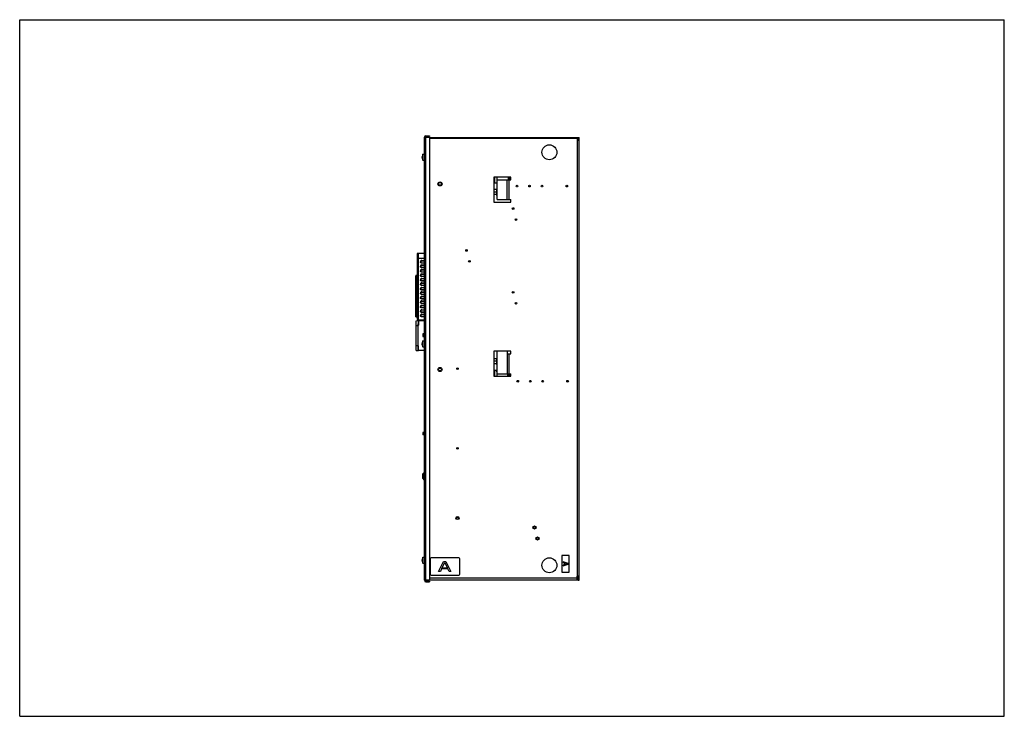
# Model space of a CAD drawing. Header units: millimetres. Extents: x 0 to 1980, y 0 to 1400.
import ezdxf

# ---------------------------------------------------------------- set-up
doc = ezdxf.new("R2010")
doc.units = ezdxf.units.MM
doc.header["$LTSCALE"] = 108.9
doc.layers.get('0').update_dxf_attribs({"linetype": 'CONTINUOUS'})
for name, color, linetype in [('002_AXIS', 7, 'CONTINUOUS'), ('00_COMPONENTS', 7, 'CONTINUOUS'), ('3_ALL_AXES', 7, 'CONTINUOUS'), ('AXE', 7, 'CONTINUOUS')]:
    doc.layers.add(name, color=color, linetype=linetype)

msp = doc.modelspace()

# ---------------------------------------------------------------- linework, layer by layer
at = {"color": 7, "linetype": 'Continuous'}
for p, q in [((0, 0), (0, 1400)), ((0, 1400), (1980, 1400)), ((1980, 0), (1980, 1400)), ((813.9, 273.3), (813.9, 1163.8)), ((813.9, 1163.8), (823.9, 1163.8)), ((816.9, 1166.8), (823.9, 1166.8)), ((823.9, 1166.8), (823.9, 1165.3)), ((823.9, 1163.8), (823.9, 273.3)), ((823.9, 1163.5), (1125.2, 1163.5)), ((1121.2, 1163.5), (1121.2, 1157.5)), ((1123.2, 1160.5), (1121.2, 1160.5)), ((1125.2, 1157.5), (1121.2, 1157.5)), ((1125.2, 273.5), (1125.2, 1163.5)), ((810.9, 1117.6), (810.9, 1129.5)), ((810.9, 1129.5), (811.5, 1129.5)), ((811.5, 1129.5), (811.5, 1129.5)), ((811.5, 1129.5), (813.9, 1129.5)), ((809.6, 1125.2), (809.5, 1125.2)), ((809.6, 1121.8), (809.5, 1121.8)), ((809.6, 1121.8), (809.5, 1121.8)), ((810.9, 1117.6), (811.5, 1117.6)), ((811.5, 1117.6), (811.5, 1117.5)), ((811.5, 1117.5), (813.9, 1117.5)), ((953.6, 1083.5), (953.6, 1033.5)), ((987.6, 1083.5), (953.6, 1083.5)), ((959.8, 1071.5), (953.6, 1071.5)), ((955.2, 1071.5), (955.2, 1083.5)), ((959.8, 1071.5), (960.2, 1070.9)), ((960.2, 1038.5), (960.2, 1083.5)), ((960.2, 1078.5), (987.6, 1078.5)), ((980.2, 1038.5), (980.2, 1078.5)), ((985.2, 1079.6), (985.2, 1083.5)), ((987.6, 1078.5), (987.6, 1083.5)), ((959.2, 1058.5), (954.4, 1058.5)), ((959.2, 1053.5), (954.4, 1053.5)), ((959.2, 1047), (959.2, 1060)), ((960.2, 1060), (959.2, 1060)), ((953.6, 1033.5), (987.6, 1033.5)), ((959.2, 1048.5), (954.4, 1048.5)), ((960.2, 1047), (959.2, 1047)), ((960.2, 1038.5), (987.6, 1038.5)), ((987.6, 1033.5), (987.6, 1038.5)), ((810.9, 742.6), (810.9, 754.5)), ((810.9, 754.5), (811.5, 754.5)), ((811.5, 754.5), (811.5, 754.5)), ((811.5, 754.5), (813.9, 754.5)), ((809.6, 750.2), (809.5, 750.2)), ((809.6, 746.8), (809.5, 746.8)), ((809.6, 746.8), (809.5, 746.8)), ((810.9, 742.6), (811.5, 742.6)), ((811.5, 742.6), (811.5, 742.5)), ((811.5, 742.5), (813.9, 742.5)), ((953.6, 733.5), (953.6, 683.5)), ((987.6, 733.5), (953.6, 733.5)), ((960.2, 683.5), (960.2, 733.5)), ((980.2, 733.5), (980.2, 688.5)), ((987.6, 728.5), (987.6, 733.5)), ((959.2, 718.5), (954.4, 718.5)), ((959.2, 713.5), (954.4, 713.5)), ((959.2, 707), (959.2, 720)), ((960.2, 720), (959.2, 720)), ((980.2, 728.5), (987.6, 728.5)), ((953.6, 695.5), (959.8, 695.5)), ((959.2, 708.5), (954.4, 708.5)), ((955.2, 683.5), (955.2, 695.5)), ((958.2, 693.5), (960.2, 693.5)), ((960.2, 707), (959.2, 707)), ((959.8, 695.5), (960.2, 696.2)), ((953.6, 683.5), (987.6, 683.5)), ((960.2, 688.5), (987.6, 688.5)), ((987.6, 683.5), (987.6, 688.5)), ((1001.8, 671.9), (1001.8, 675.2)), ((810.7, 570.5), (810.7, 565.5)), ((813.9, 570.5), (810.7, 570.5)), ((813.9, 565.5), (810.7, 565.5)), ((813.9, 490.8), (809.7, 486.6)), ((809.7, 486.6), (809.7, 478.4)), ((809.7, 478.4), (813.9, 474.2)), ((810.7, 486.6), (813.9, 489.8)), ((810.7, 478.4), (810.7, 486.6)), ((813.9, 475.2), (810.7, 478.4)), ((810.9, 319.5), (811.5, 319.5)), ((810.9, 307.6), (810.9, 319.5)), ((811.5, 319.5), (813.9, 319.5)), ((811.5, 319.5), (811.5, 319.5)), ((883.2, 318.5), (827.2, 318.5)), ((1105.2, 323.5), (1090.2, 323.5)), ((1090.2, 323.5), (1090.2, 289.5)), ((1105.2, 289.5), (1105.2, 323.5)), ((809.6, 315.2), (809.5, 315.2)), ((809.6, 311.8), (809.5, 311.8)), ((809.6, 311.8), (809.5, 311.8)), ((810.9, 307.6), (811.5, 307.6)), ((811.5, 307.6), (811.5, 307.5)), ((811.5, 307.5), (813.9, 307.5)), ((825.2, 316.5), (825.2, 285.5)), ((842.2, 291), (852.2, 311)), ((849.1, 297.8), (854.7, 309.3)), ((860.3, 297.8), (849.1, 297.8)), ((852.2, 311), (857.2, 311)), ((854.7, 309.3), (860.3, 297.8)), ((857.2, 311), (867.2, 291)), ((885.2, 285.5), (885.2, 316.5)), ((1102.7, 307.4), (1092.7, 310.7)), ((1092.7, 310.7), (1092.7, 309.5)), ((1092.7, 309.5), (1095.2, 308.6)), ((1092.7, 302.4), (1102.7, 305.7)), ((1095.2, 304.5), (1092.7, 303.6)), ((1092.7, 303.6), (1092.7, 302.4)), ((1095.2, 308.6), (1095.2, 304.5)), ((1096.1, 308.4), (1101.8, 306.6)), ((1096.1, 304.7), (1096.1, 308.4)), ((1101.8, 306.6), (1096.1, 304.7)), ((1102.7, 305.7), (1102.7, 307.4)), ((827.2, 283.5), (883.2, 283.5)), ((845.9, 291), (842.2, 291)), ((848.4, 296.1), (845.9, 291)), ((860.9, 296.1), (848.4, 296.1)), ((863.4, 291), (860.9, 296.1)), ((867.2, 291), (863.4, 291)), ((1090.2, 289.5), (1105.2, 289.5)), ((1125.2, 281.5), (1121.2, 281.5)), ((1121.2, 273.5), (1121.2, 281.5)), ((823.9, 273.3), (813.9, 273.3)), ((816.9, 270.3), (823.9, 270.3)), ((1121.2, 273.5), (823.9, 273.5)), ((823.9, 271.8), (823.9, 270.3)), ((1123.2, 273.5), (1125.2, 273.5)), ((0, 0), (1980, 0))]:
    msp.add_line(p, q, dxfattribs=at)
at = {"color": 9, "linetype": 'Continuous'}
for p, q in [((816.9, 1166.8), (816.9, 1165.3)), ((816.9, 273.3), (816.9, 1163.8)), ((1121.2, 1161.5), (823.9, 1161.5)), ((1121.2, 1157.5), (1121.2, 281.5)), ((809.5, 1125.2), (809.6, 1125.2)), ((809.5, 1121.7), (809.6, 1121.7)), ((985.2, 1079.6), (983.2, 1079.6)), ((984.2, 1038.5), (984.2, 1078.5)), ((809.5, 750.2), (809.6, 750.2)), ((809.5, 746.7), (809.6, 746.7)), ((984.2, 688.5), (984.2, 728.5)), ((983.7, 686.5), (981.7, 686.5)), ((810.6, 486.3), (809.7, 486.6)), ((810.6, 478.8), (809.7, 478.4)), ((812.2, 486), (810.7, 486.6)), ((812.2, 479), (810.7, 478.4)), ((809.5, 315.2), (809.6, 315.2)), ((809.5, 311.7), (809.6, 311.7)), ((1121.2, 277.5), (823.9, 277.5)), ((1123.2, 281.5), (1123.2, 275.5)), ((816.9, 271.8), (816.9, 270.3)), ((1121.2, 275.5), (1125.2, 275.5))]:
    msp.add_line(p, q, dxfattribs=at)
at = {"color": 3, "linetype": 'Continuous'}
for p, q in [((816.9, 1165.3), (823.9, 1165.3)), ((1123.2, 1163.5), (1123.2, 1157.5)), ((983.2, 1079.6), (983.2, 1083.5)), ((958.2, 695.5), (958.2, 693.5)), ((981.7, 683.5), (981.7, 686.5)), ((983.7, 686.5), (987.7, 686.5)), ((983.7, 683.5), (983.7, 686.5)), ((812.2, 486), (813.9, 487.7)), ((812.2, 479), (812.2, 486)), ((813.9, 477.3), (812.2, 479)), ((816.9, 271.8), (823.9, 271.8))]:
    msp.add_line(p, q, dxfattribs=at)
at = {"color": 7, "linetype": 'Continuous'}
for centre, radius in [((1065.2, 1133.5), 15), ((845.2, 1070), 2.98), ((1000.2, 1065.5), 1.65), ((1025.2, 1065.5), 1.65), ((1050.2, 1065.5), 1.65), ((1100.2, 1065.5), 1.65), ((992.2, 1020.4), 1.65), ((998.2, 998.4), 1.65), ((898.5, 936.3), 1.65), ((904.5, 914.3), 1.65), ((992.2, 852.2), 1.65), ((998.2, 830.2), 1.65), ((845.2, 697), 2.98), ((880.4, 698.5), 1.65), ((1001.7, 673.5), 1.65), ((1026.7, 673.5), 1.65), ((1051.7, 673.5), 1.65), ((1101.7, 673.5), 1.65), ((880.4, 538.5), 1.65), ((1065.2, 303.5), 15)]:
    msp.add_circle(centre, radius, dxfattribs=at)
for centre, radius, start, end in [((816.9, 1163.8), 3, 90, 180), ((821.3, 1123.5), 12, 150.2815, 171.2005), ((821.3, 1123.5), 12, 188.759, 209.7185), ((986.3, 1079.6), 1.1, 180, 270), ((821.3, 748.5), 12, 150.2815, 171.2005), ((821.3, 748.5), 12, 188.759, 209.7185), ((985.7, 686.5), 2, 101.4628, 180), ((821.3, 313.5), 12, 150.2815, 171.2005), ((827.2, 316.5), 2, 90, 180), ((883.2, 316.5), 2, 0, 90), ((821.3, 313.5), 12, 188.759, 209.7185), ((827.2, 285.5), 2, 180, 270), ((883.2, 285.5), 2, 270, 360), ((816.9, 273.3), 3, 180, 270), ((1123.2, 275.5), 2, 180, 360)]:
    msp.add_arc(centre, radius, start, end, dxfattribs=at)
at = {"color": 3, "linetype": 'Continuous'}
for centre, radius, start, end in [((816.9, 1163.8), 1.5, 90, 174.0355), ((986.3, 1079.6), 3.1, 180, 201.0423), ((985.7, 686.5), 4, 149.8946, 180), ((816.9, 273.3), 1.5, 180, 270)]:
    msp.add_arc(centre, radius, start, end, dxfattribs=at)
at = {"color": 7, "linetype": 'Continuous'}
for points, knots in [([(809.5, 1125.4), (809.5, 1125.3), (809.5, 1125.3), (809.5, 1125.3), (809.5, 1125.3)], [0, 0, 0, 0, 0.264439, 1, 1, 1, 1]), ([(809.5, 1125.3), (809.5, 1125.3), (809.5, 1125.2), (809.5, 1125.2), (809.5, 1125.2), (809.5, 1125.2)], [0, 0, 0, 0, 0.410284, 0.710894, 1, 1, 1, 1]), ([(809.6, 1125.2), (809.6, 1125.1), (809.6, 1125.1), (809.6, 1124.9), (809.6, 1124.7), (809.6, 1124.4), (809.6, 1124.3), (809.5, 1124.2)], [0, 0, 0, 0, 0.082989, 0.192173, 0.46419, 0.754797, 1, 1, 1, 1]), ([(809.5, 1125.2), (809.5, 1125.2), (809.5, 1125.2), (809.5, 1125.2), (809.5, 1125.2)], [0, 0, 0, 0, 0.362844, 1, 1, 1, 1]), ([(809.5, 1125.2), (809.5, 1125.2), (809.6, 1125.2), (809.6, 1125.2), (809.6, 1125.2)], [0, 0, 0, 0, 0.338773, 1, 1, 1, 1]), ([(809.5, 1122.9), (809.5, 1123), (809.5, 1123.2), (809.5, 1123.6), (809.5, 1123.9), (809.5, 1124.1), (809.5, 1124.2)], [0, 0, 0, 0, 0.236594, 0.5087, 0.776125, 1, 1, 1, 1]), ([(809.5, 1122.9), (809.5, 1122.8), (809.6, 1122.7), (809.6, 1122.4), (809.6, 1122.1), (809.6, 1121.9), (809.6, 1121.8)], [0, 0, 0, 0, 0.236465, 0.508166, 0.775979, 1, 1, 1, 1]), ([(809.5, 1121.8), (809.5, 1121.8), (809.5, 1121.8), (809.5, 1121.8), (809.5, 1121.8)], [0, 0, 0, 0, 0.279638, 1, 1, 1, 1]), ([(809.5, 1121.8), (809.5, 1121.8), (809.5, 1121.8), (809.5, 1121.8), (809.5, 1121.8)], [0, 0, 0, 0, 0.697043, 1, 1, 1, 1]), ([(809.5, 1121.8), (809.5, 1121.8), (809.5, 1121.8), (809.5, 1121.8), (809.5, 1121.8)], [0, 0, 0, 0, 0.296795, 1, 1, 1, 1]), ([(809.5, 1121.8), (809.5, 1121.7), (809.5, 1121.7), (809.5, 1121.7), (809.5, 1121.7)], [0, 0, 0, 0, 0.204666, 1, 1, 1, 1]), ([(809.5, 1121.7), (809.5, 1121.7), (809.5, 1121.8), (809.5, 1121.8), (809.5, 1121.8), (809.5, 1121.8)], [0, 0, 0, 0, 0.697141, 0.894896, 1, 1, 1, 1]), ([(809.6, 1121.6), (809.6, 1121.6), (809.5, 1121.6), (809.5, 1121.7), (809.5, 1121.7), (809.5, 1121.7)], [0, 0, 0, 0, 0.129792, 0.331369, 1, 1, 1, 1]), ([(809.6, 1125.2), (809.6, 1125.2), (809.6, 1125.2), (809.6, 1125.2), (809.6, 1125.2), (809.6, 1125.2)], [0, 0, 0, 0, 0.340507, 0.625513, 1, 1, 1, 1]), ([(809.6, 1121.8), (809.6, 1121.8), (809.6, 1121.9), (809.6, 1122), (809.6, 1122)], [0, 0, 0, 0, 0.205054, 1, 1, 1, 1]), ([(809.6, 1121.8), (809.6, 1121.8), (809.6, 1121.8), (809.6, 1121.8), (809.6, 1121.8)], [0, 0, 0, 0, 0.262655, 1, 1, 1, 1]), ([(809.6, 1121.8), (809.6, 1121.8), (809.6, 1121.7), (809.6, 1121.7), (809.6, 1121.6), (809.6, 1121.6), (809.6, 1121.6)], [0, 0, 0, 0, 0.395481, 0.690471, 0.884821, 1, 1, 1, 1]), ([(809.5, 750.4), (809.5, 750.3), (809.5, 750.3), (809.5, 750.3), (809.5, 750.3)], [0, 0, 0, 0, 0.264439, 1, 1, 1, 1]), ([(809.5, 750.3), (809.5, 750.3), (809.5, 750.2), (809.5, 750.2), (809.5, 750.2), (809.5, 750.2)], [0, 0, 0, 0, 0.410284, 0.710894, 1, 1, 1, 1]), ([(809.6, 750.2), (809.6, 750.1), (809.6, 750.1), (809.6, 749.9), (809.6, 749.7), (809.6, 749.4), (809.6, 749.3), (809.5, 749.2)], [0, 0, 0, 0, 0.082989, 0.192173, 0.46419, 0.754797, 1, 1, 1, 1]), ([(809.5, 750.2), (809.5, 750.2), (809.5, 750.2), (809.5, 750.2), (809.5, 750.2)], [0, 0, 0, 0, 0.362844, 1, 1, 1, 1]), ([(809.5, 750.2), (809.5, 750.2), (809.6, 750.2), (809.6, 750.2), (809.6, 750.2)], [0, 0, 0, 0, 0.338773, 1, 1, 1, 1]), ([(809.5, 747.9), (809.5, 748), (809.5, 748.2), (809.5, 748.6), (809.5, 748.9), (809.5, 749.1), (809.5, 749.2)], [0, 0, 0, 0, 0.236594, 0.5087, 0.776125, 1, 1, 1, 1]), ([(809.5, 747.9), (809.5, 747.8), (809.6, 747.7), (809.6, 747.4), (809.6, 747.1), (809.6, 746.9), (809.6, 746.8)], [0, 0, 0, 0, 0.236465, 0.508166, 0.775979, 1, 1, 1, 1]), ([(809.5, 746.8), (809.5, 746.8), (809.5, 746.8), (809.5, 746.8), (809.5, 746.8)], [0, 0, 0, 0, 0.279638, 1, 1, 1, 1]), ([(809.5, 746.8), (809.5, 746.8), (809.5, 746.8), (809.5, 746.8), (809.5, 746.8)], [0, 0, 0, 0, 0.697043, 1, 1, 1, 1]), ([(809.5, 746.8), (809.5, 746.8), (809.5, 746.8), (809.5, 746.8), (809.5, 746.8)], [0, 0, 0, 0, 0.296795, 1, 1, 1, 1]), ([(809.5, 746.8), (809.5, 746.7), (809.5, 746.7), (809.5, 746.7), (809.5, 746.7)], [0, 0, 0, 0, 0.204666, 1, 1, 1, 1]), ([(809.5, 746.7), (809.5, 746.7), (809.5, 746.8), (809.5, 746.8), (809.5, 746.8), (809.5, 746.8)], [0, 0, 0, 0, 0.697141, 0.894896, 1, 1, 1, 1]), ([(809.6, 746.6), (809.6, 746.6), (809.5, 746.6), (809.5, 746.7), (809.5, 746.7), (809.5, 746.7)], [0, 0, 0, 0, 0.129792, 0.331369, 1, 1, 1, 1]), ([(809.6, 750.2), (809.6, 750.2), (809.6, 750.2), (809.6, 750.2), (809.6, 750.2), (809.6, 750.2)], [0, 0, 0, 0, 0.340507, 0.625513, 1, 1, 1, 1]), ([(809.6, 746.8), (809.6, 746.8), (809.6, 746.9), (809.6, 747), (809.6, 747)], [0, 0, 0, 0, 0.205054, 1, 1, 1, 1]), ([(809.6, 746.8), (809.6, 746.8), (809.6, 746.8), (809.6, 746.8), (809.6, 746.8)], [0, 0, 0, 0, 0.262655, 1, 1, 1, 1]), ([(809.6, 746.8), (809.6, 746.8), (809.6, 746.7), (809.6, 746.7), (809.6, 746.6), (809.6, 746.6), (809.6, 746.6)], [0, 0, 0, 0, 0.395481, 0.690471, 0.884821, 1, 1, 1, 1]), ([(809.5, 315.4), (809.5, 315.3), (809.5, 315.3), (809.5, 315.3), (809.5, 315.3)], [0, 0, 0, 0, 0.264439, 1, 1, 1, 1]), ([(809.5, 315.3), (809.5, 315.3), (809.5, 315.2), (809.5, 315.2), (809.5, 315.2), (809.5, 315.2)], [0, 0, 0, 0, 0.410284, 0.710894, 1, 1, 1, 1]), ([(809.6, 315.2), (809.6, 315.1), (809.6, 315.1), (809.6, 314.9), (809.6, 314.7), (809.6, 314.4), (809.6, 314.3), (809.5, 314.2)], [0, 0, 0, 0, 0.082989, 0.192173, 0.46419, 0.754797, 1, 1, 1, 1]), ([(809.5, 315.2), (809.5, 315.2), (809.5, 315.2), (809.5, 315.2), (809.5, 315.2)], [0, 0, 0, 0, 0.362844, 1, 1, 1, 1]), ([(809.5, 315.2), (809.5, 315.2), (809.6, 315.2), (809.6, 315.2), (809.6, 315.2)], [0, 0, 0, 0, 0.338773, 1, 1, 1, 1]), ([(809.5, 312.9), (809.5, 313), (809.5, 313.2), (809.5, 313.6), (809.5, 313.9), (809.5, 314.1), (809.5, 314.2)], [0, 0, 0, 0, 0.236594, 0.5087, 0.776125, 1, 1, 1, 1]), ([(809.5, 312.9), (809.5, 312.8), (809.6, 312.7), (809.6, 312.4), (809.6, 312.1), (809.6, 311.9), (809.6, 311.8)], [0, 0, 0, 0, 0.236465, 0.508166, 0.775979, 1, 1, 1, 1]), ([(809.5, 311.8), (809.5, 311.8), (809.5, 311.8), (809.5, 311.8), (809.5, 311.8)], [0, 0, 0, 0, 0.279638, 1, 1, 1, 1]), ([(809.5, 311.8), (809.5, 311.8), (809.5, 311.8), (809.5, 311.8), (809.5, 311.8)], [0, 0, 0, 0, 0.697043, 1, 1, 1, 1]), ([(809.5, 311.8), (809.5, 311.8), (809.5, 311.8), (809.5, 311.8), (809.5, 311.8)], [0, 0, 0, 0, 0.296795, 1, 1, 1, 1]), ([(809.5, 311.8), (809.5, 311.7), (809.5, 311.7), (809.5, 311.7), (809.5, 311.7)], [0, 0, 0, 0, 0.204666, 1, 1, 1, 1]), ([(809.5, 311.7), (809.5, 311.7), (809.5, 311.8), (809.5, 311.8), (809.5, 311.8), (809.5, 311.8)], [0, 0, 0, 0, 0.697141, 0.894896, 1, 1, 1, 1]), ([(809.6, 311.6), (809.6, 311.6), (809.5, 311.6), (809.5, 311.7), (809.5, 311.7), (809.5, 311.7)], [0, 0, 0, 0, 0.129792, 0.331369, 1, 1, 1, 1]), ([(809.6, 315.2), (809.6, 315.2), (809.6, 315.2), (809.6, 315.2), (809.6, 315.2), (809.6, 315.2)], [0, 0, 0, 0, 0.340507, 0.625513, 1, 1, 1, 1]), ([(809.6, 311.8), (809.6, 311.8), (809.6, 311.9), (809.6, 312), (809.6, 312)], [0, 0, 0, 0, 0.205054, 1, 1, 1, 1]), ([(809.6, 311.8), (809.6, 311.8), (809.6, 311.8), (809.6, 311.8), (809.6, 311.8)], [0, 0, 0, 0, 0.262655, 1, 1, 1, 1]), ([(809.6, 311.8), (809.6, 311.8), (809.6, 311.7), (809.6, 311.7), (809.6, 311.6), (809.6, 311.6), (809.6, 311.6)], [0, 0, 0, 0, 0.395481, 0.690471, 0.884821, 1, 1, 1, 1])]:
    msp.add_open_spline(points, degree=3, knots=knots, dxfattribs=at)
at = {"layer": '002_AXIS', "color": 7, "linetype": 'Continuous'}
for centre in [(880.4, 398.5), (1035.2, 379.4), (1041.2, 357.4)]:
    msp.add_circle(centre, 3.2, dxfattribs=at)
at = {"layer": '002_AXIS', "color": 9, "linetype": 'Continuous'}
for centre in [(880.4, 398.5), (1035.2, 379.4), (1041.2, 357.4)]:
    msp.add_circle(centre, 1.98, dxfattribs=at)
at = {"layer": '00_COMPONENTS', "color": 7, "linetype": 'Continuous'}
for p, q in [((800, 930.5), (801.5, 930.6)), ((801.5, 796), (801.5, 930.6)), ((802, 930.6), (813.9, 930.6)), ((799.5, 930), (799.5, 797.7)), ((806.5, 913.5), (806.5, 912.9)), ((808.3, 911.3), (813.8, 911.3)), ((808.6, 915.6), (813.8, 915.6)), ((806.5, 904.5), (806.5, 903.9)), ((806.5, 895.5), (806.5, 894.9)), ((808.3, 902.3), (813.8, 902.3)), ((808.3, 893.3), (813.8, 893.3)), ((808.6, 906.6), (813.8, 906.6)), ((808.6, 897.6), (813.8, 897.6)), ((797.1, 885.8), (799.5, 885.8)), ((798.2, 886.1), (797.9, 885.8)), ((797.9, 874.1), (797.9, 854.1)), ((797.9, 874.1), (799.5, 874.1)), ((798.3, 885.8), (798.2, 886.1)), ((798.2, 854.1), (798.2, 874.1)), ((798.5, 854.1), (798.5, 874.1)), ((798.8, 886.1), (798.6, 885.8)), ((799, 885.8), (798.8, 886.1)), ((798.8, 854.1), (798.8, 874.1)), ((799.1, 874.1), (799.1, 854.1)), ((799.2, 874.1), (799.2, 854.1)), ((799.5, 886.1), (799.3, 885.8)), ((799.5, 886.1), (799.5, 886.1)), ((799.5, 854.1), (799.5, 874.1)), ((806.5, 886.5), (806.5, 885.9)), ((806.5, 877.5), (806.5, 876.9)), ((808.3, 884.3), (813.8, 884.3)), ((808.3, 875.3), (813.8, 875.3)), ((808.6, 888.6), (813.8, 888.6)), ((808.6, 879.6), (813.8, 879.6)), ((797.9, 854.1), (799.5, 854.1)), ((806.5, 868.5), (806.5, 867.9)), ((806.5, 859.5), (806.5, 858.9)), ((808.3, 866.3), (813.8, 866.3)), ((808.3, 857.3), (813.8, 857.3)), ((808.6, 870.6), (813.8, 870.6)), ((808.6, 861.6), (813.8, 861.6)), ((808.6, 852.6), (813.8, 852.6)), ((806.5, 850.5), (806.5, 849.9)), ((806.5, 841.5), (806.5, 840.9)), ((806.5, 832.5), (806.5, 831.9)), ((808.3, 848.3), (813.8, 848.3)), ((808.3, 839.3), (813.8, 839.3)), ((808.6, 843.6), (813.8, 843.6)), ((808.6, 834.6), (813.8, 834.6)), ((806.5, 823.5), (806.5, 822.9)), ((806.5, 814.5), (806.5, 813.9)), ((808.3, 830.3), (813.8, 830.3)), ((808.3, 821.3), (813.8, 821.3)), ((808.3, 812.3), (813.8, 812.3)), ((808.6, 825.6), (813.8, 825.6)), ((808.6, 816.6), (813.8, 816.6)), ((796.6, 807.2), (796.6, 807)), ((797, 802.6), (797.1, 802.6)), ((797, 735.6), (797, 794.6)), ((797.1, 802.6), (799.5, 802.6)), ((797.5, 795.1), (801.4, 795.3)), ((797.9, 802.6), (798.2, 802.2)), ((798.2, 802.2), (798.3, 802.6)), ((798.6, 802.6), (798.8, 802.2)), ((798.8, 802.2), (799, 802.6)), ((799.3, 802.6), (799.5, 802.2)), ((799.5, 802.2), (799.5, 802.3)), ((800, 797.2), (801.5, 797.1)), ((801.4, 795.3), (801.4, 788.5)), ((801.4, 795.3), (813.9, 795.2)), ((801.5, 796), (803.1, 796)), ((801.7, 796), (801.7, 795.3)), ((803, 796.1), (803, 796)), ((803, 796.1), (813.9, 796.1)), ((803, 796), (803.2, 795.9)), ((803, 795.4), (803, 795.3)), ((803.2, 795.9), (803.2, 795.8)), ((803.2, 795.9), (803.4, 795.9)), ((808.5, 795.9), (803.5, 795.9)), ((806.5, 805.5), (806.5, 804.9)), ((808.3, 803.3), (813.8, 803.3)), ((808.6, 807.6), (813.8, 807.6)), ((808.6, 795.9), (809.4, 795.9)), ((809, 795.4), (809, 795.2)), ((813.9, 795.9), (809.5, 795.9)), ((801.4, 744.9), (801.4, 785.4)), ((810.9, 768.8), (810.9, 763.2)), ((810.9, 768.8), (811, 768.8)), ((812.6, 768.8), (810.9, 768.8)), ((810.9, 763.2), (811, 763.2)), ((810.9, 763.2), (812.6, 763.2)), ((811, 768.8), (811, 763.2)), ((812.5, 768.8), (811, 768.8)), ((811, 763.2), (812.5, 763.2)), ((812, 768.5), (811.4, 768.5)), ((812, 763.5), (811.4, 763.5)), ((812.5, 763.2), (812.5, 768.8)), ((812.6, 768.8), (812.5, 768.8)), ((812.5, 768), (812.5, 764)), ((812.6, 763.2), (812.5, 763.2)), ((812.6, 763.2), (812.6, 768.8)), ((797.5, 735.1), (801.4, 734.9)), ((801.4, 735.4), (801.4, 741.8)), ((813.9, 735.2), (801.4, 734.9)), ((804.3, 734.9), (804.3, 735)), ((813.9, 734.9), (804.3, 734.9))]:
    msp.add_line(p, q, dxfattribs=at)
at = {"layer": '00_COMPONENTS', "color": 9, "linetype": 'Continuous'}
for p, q in [((802, 796), (802, 930.6)), ((897.2, 935.3), (897.2, 937.3)), ((800, 920.6), (799.5, 920.6)), ((800, 920.6), (800, 805.2)), ((800, 920.6), (801.5, 920.6)), ((801.5, 920.6), (813.9, 920.6)), ((806, 912.9), (806, 913.5)), ((806, 913.5), (806.5, 913.5)), ((806, 912.9), (806.5, 912.9)), ((808.7, 910.9), (808.3, 911.3)), ((808.6, 916.1), (808.6, 915.6)), ((808.6, 916.1), (813.9, 916.1)), ((808.7, 910.6), (808.7, 910.9)), ((813.9, 910.9), (808.7, 910.9)), ((806, 903.9), (806, 904.5)), ((806, 904.5), (806.5, 904.5)), ((806, 903.9), (806.5, 903.9)), ((806, 894.9), (806, 895.5)), ((806, 895.5), (806.5, 895.5)), ((806, 894.9), (806.5, 894.9)), ((808.7, 901.9), (808.3, 902.3)), ((808.7, 892.9), (808.3, 893.3)), ((808.6, 907.1), (808.6, 906.6)), ((808.6, 907.1), (813.9, 907.1)), ((808.6, 898.1), (808.6, 897.6)), ((808.6, 898.1), (813.9, 898.1)), ((813.9, 910.6), (808.7, 910.6)), ((808.7, 901.6), (808.7, 901.9)), ((813.9, 901.9), (808.7, 901.9)), ((813.9, 901.6), (808.7, 901.6)), ((808.7, 892.6), (808.7, 892.9)), ((813.9, 892.9), (808.7, 892.9)), ((813.9, 892.6), (808.7, 892.6)), ((796.6, 881.1), (799.5, 881.1)), ((796.8, 807.2), (796.8, 881.1)), ((806, 885.9), (806, 886.5)), ((806, 886.5), (806.5, 886.5)), ((806, 885.9), (806.5, 885.9)), ((806, 876.9), (806, 877.5)), ((806, 877.5), (806.5, 877.5)), ((806, 876.9), (806.5, 876.9)), ((808.7, 883.9), (808.3, 884.3)), ((808.7, 874.9), (808.3, 875.3)), ((808.6, 889.1), (808.6, 888.6)), ((808.6, 889.1), (813.9, 889.1)), ((808.6, 880.1), (808.6, 879.6)), ((808.6, 880.1), (813.9, 880.1)), ((808.7, 883.6), (808.7, 883.9)), ((813.9, 883.9), (808.7, 883.9)), ((813.9, 883.6), (808.7, 883.6)), ((808.7, 874.6), (808.7, 874.9)), ((813.9, 874.9), (808.7, 874.9)), ((813.9, 874.6), (808.7, 874.6)), ((806, 867.9), (806, 868.5)), ((806, 868.5), (806.5, 868.5)), ((806, 867.9), (806.5, 867.9)), ((806, 858.9), (806, 859.5)), ((806, 859.5), (806.5, 859.5)), ((806, 858.9), (806.5, 858.9)), ((808.7, 865.9), (808.3, 866.3)), ((808.7, 856.9), (808.3, 857.3)), ((808.6, 871.1), (808.6, 870.6)), ((808.6, 871.1), (813.9, 871.1)), ((808.6, 862.1), (808.6, 861.6)), ((808.6, 862.1), (813.9, 862.1)), ((808.6, 853.1), (808.6, 852.6)), ((808.6, 853.1), (813.9, 853.1)), ((808.7, 865.6), (808.7, 865.9)), ((813.9, 865.9), (808.7, 865.9)), ((813.9, 865.6), (808.7, 865.6)), ((808.7, 856.6), (808.7, 856.9)), ((813.9, 856.9), (808.7, 856.9)), ((813.9, 856.6), (808.7, 856.6)), ((806, 849.9), (806, 850.5)), ((806, 850.5), (806.5, 850.5)), ((806, 849.9), (806.5, 849.9)), ((806, 840.9), (806, 841.5)), ((806, 841.5), (806.5, 841.5)), ((806, 840.9), (806.5, 840.9)), ((806, 831.9), (806, 832.5)), ((806, 832.5), (806.5, 832.5)), ((806, 831.9), (806.5, 831.9)), ((808.7, 847.9), (808.3, 848.3)), ((808.7, 838.9), (808.3, 839.3)), ((808.6, 844.1), (808.6, 843.6)), ((808.6, 844.1), (813.9, 844.1)), ((808.6, 835.1), (808.6, 834.6)), ((808.6, 835.1), (813.9, 835.1)), ((808.7, 847.6), (808.7, 847.9)), ((813.9, 847.9), (808.7, 847.9)), ((813.9, 847.6), (808.7, 847.6)), ((808.7, 838.6), (808.7, 838.9)), ((813.9, 838.9), (808.7, 838.9)), ((813.9, 838.6), (808.7, 838.6)), ((806, 822.9), (806, 823.5)), ((806, 823.5), (806.5, 823.5)), ((806, 822.9), (806.5, 822.9)), ((806, 813.9), (806, 814.5)), ((806, 814.5), (806.5, 814.5)), ((806, 813.9), (806.5, 813.9)), ((808.7, 829.9), (808.3, 830.3)), ((808.7, 820.9), (808.3, 821.3)), ((808.7, 811.9), (808.3, 812.3)), ((808.6, 826.1), (808.6, 825.6)), ((808.6, 826.1), (813.9, 826.1)), ((808.6, 817.1), (808.6, 816.6)), ((808.6, 817.1), (813.9, 817.1)), ((808.7, 829.6), (808.7, 829.9)), ((813.9, 829.9), (808.7, 829.9)), ((813.9, 829.6), (808.7, 829.6)), ((808.7, 820.6), (808.7, 820.9)), ((813.9, 820.9), (808.7, 820.9)), ((813.9, 820.6), (808.7, 820.6)), ((808.7, 811.6), (808.7, 811.9)), ((813.9, 811.9), (808.7, 811.9)), ((796.6, 807.2), (799.5, 807.2)), ((797.5, 735.1), (797.5, 795.1)), ((800, 805.2), (799.5, 805.2)), ((800, 805.2), (801.5, 805.1)), ((801.9, 795.3), (801.9, 786.1)), ((806, 804.9), (806, 805.5)), ((806, 805.5), (806.5, 805.5)), ((806, 804.9), (806.5, 804.9)), ((808.7, 802.9), (808.3, 803.3)), ((808.6, 808.1), (808.6, 807.6)), ((808.6, 808.1), (813.9, 808.1)), ((813.9, 811.6), (808.7, 811.6)), ((808.7, 802.6), (808.7, 802.9)), ((813.9, 802.9), (808.7, 802.9)), ((813.9, 802.6), (808.7, 802.6)), ((797, 785.4), (801.4, 785.4)), ((797, 744.9), (801.4, 744.9)), ((801.9, 735.4), (801.4, 735.4)), ((801.9, 735.4), (801.9, 744.2)), ((813.9, 735.7), (801.9, 735.4)), ((801.9, 734.9), (801.9, 735.4)), ((808, 735.1), (808, 734.9))]:
    msp.add_line(p, q, dxfattribs=at)
at = {"layer": '00_COMPONENTS', "color": 7, "linetype": 'Continuous'}
for points in [[(797.1, 885.8), (797, 885.8), (796.9, 885.7), (796.9, 885.7), (796.9, 885.7), (796.9, 885.6), (796.8, 885.6), (796.8, 885.6), (796.8, 885.5), (796.8, 885.5), (796.8, 885.5), (796.8, 885.4), (796.8, 885.4), (796.8, 885.4), (796.8, 885.3), (796.8, 885.2), (796.8, 885.2), (796.7, 885.1), (796.7, 885), (796.7, 885), (796.7, 884.9), (796.7, 884.8), (796.7, 884.7), (796.7, 884.6), (796.7, 884.5), (796.7, 884.4), (796.7, 884.3), (796.7, 884.2), (796.7, 884.1), (796.7, 883.9), (796.6, 883.8), (796.6, 883.6), (796.6, 883.5), (796.6, 883.3), (796.6, 883.2), (796.6, 883), (796.6, 882.9), (796.6, 882.7), (796.6, 882.5), (796.6, 882.3), (796.6, 882.2), (796.6, 882), (796.6, 881.8), (796.6, 881.6), (796.6, 881.4), (796.6, 881.2), (796.6, 807.2)], [(796.6, 807), (796.6, 806.8), (796.6, 806.6), (796.6, 806.4), (796.6, 806.2), (796.6, 806), (796.6, 805.9), (796.6, 805.7), (796.6, 805.5), (796.6, 805.4), (796.6, 805.2), (796.6, 805), (796.6, 804.9), (796.6, 804.7), (796.6, 804.6), (796.7, 804.5), (796.7, 804.3), (796.7, 804.2), (796.7, 804.1), (796.7, 804), (796.7, 803.9), (796.7, 803.8), (796.7, 803.7), (796.7, 803.6), (796.7, 803.5), (796.7, 803.4), (796.7, 803.3), (796.7, 803.3), (796.8, 803.2), (796.8, 803.1), (796.8, 803.1), (796.8, 803), (796.8, 803), (796.8, 803), (796.8, 802.9), (796.8, 802.9), (796.8, 802.8), (796.8, 802.8), (796.8, 802.8), (796.9, 802.8), (796.9, 802.7), (796.9, 802.7), (796.9, 802.7), (797, 802.6)]]:
    msp.add_lwpolyline(points, dxfattribs=at)
for centre, radius, start, end in [((802, 930.1), 0.5, 90, 180), ((800, 930), 0.5, 93, 180), ((808.6, 913.5), 2.1, 89.9326, 180.0674), ((808.6, 904.5), 2.1, 89.9326, 180.0674), ((808.6, 895.5), 2.1, 89.9326, 180.0674), ((808.6, 886.5), 2.1, 89.9326, 180.0674), ((808.6, 877.5), 2.1, 89.9326, 180.0674), ((808.6, 868.5), 2.1, 89.9326, 180.0674), ((808.6, 859.5), 2.1, 89.9326, 180.0674), ((808.6, 850.5), 2.1, 89.9326, 180.0674), ((808.6, 841.5), 2.1, 89.9326, 180.0674), ((808.6, 832.5), 2.1, 89.9326, 180.0674), ((808.6, 823.5), 2.1, 89.9326, 180.0674), ((808.6, 814.5), 2.1, 89.9326, 180.0674), ((797.5, 794.6), 0.5, 93, 180), ((800, 797.7), 0.5, 180, 267), ((803.5, 795.4), 0.5, 90, 180), ((808.6, 805.5), 2.1, 89.9326, 180.0674), ((808.5, 795.4), 0.5, 0, 90), ((809.5, 795.4), 0.5, 90, 180), ((812, 764), 0.501, 269.9599, 359.9878), ((797.5, 735.6), 0.5, 180, 267), ((801.9, 735.4), 0.5, 180, 271)]:
    msp.add_arc(centre, radius, start, end, dxfattribs=at)
at = {"layer": '00_COMPONENTS', "color": 9, "linetype": 'Continuous'}
for centre in [(808.6, 913.5), (808.6, 904.5), (808.6, 895.5), (808.6, 886.5), (808.6, 877.5), (808.6, 868.5), (808.6, 859.5), (808.6, 850.5), (808.6, 841.5), (808.6, 832.5), (808.6, 823.5), (808.6, 814.5), (808.6, 805.5)]:
    msp.add_arc(centre, 2.6, 89.9777, 180.0223, dxfattribs=at)
for points, knots in [([(800, 930.5), (800, 930.5), (800, 930.5), (800, 930.5), (800, 930.4), (800, 930.3), (800, 930.2), (800, 930), (800, 929.8), (800, 929.3), (800, 928.8), (800, 928.3), (800, 927.3), (800, 926), (800, 924.3), (800, 922.5), (800, 921.2), (800, 920.6)], [0, 0, 0, 0, 0.001219, 0.004836, 0.010845, 0.019234, 0.029989, 0.043082, 0.076144, 0.11812, 0.168594, 0.227089, 0.293026, 0.444616, 0.617506, 0.805034, 1, 1, 1, 1]), ([(808.7, 910.6), (808, 910.6), (807, 910.9), (806.2, 911.9), (806, 912.5), (806, 912.9)], [0, 0, 0, 0, 0.497236, 0.748958, 1, 1, 1, 1]), ([(806.5, 913.5), (806.5, 914), (807, 915.1), (808.1, 915.6), (808.6, 915.6)], [0, 0, 0, 0, 0.499901, 1, 1, 1, 1]), ([(808.7, 910.9), (808.1, 911), (807.3, 911.3), (806.7, 912.1), (806.5, 912.6), (806.5, 912.9)], [0, 0, 0, 0, 0.498821, 0.750036, 1, 1, 1, 1]), ([(808.7, 901.6), (808, 901.6), (807, 901.9), (806.2, 902.9), (806, 903.5), (806, 903.9)], [0, 0, 0, 0, 0.497236, 0.748958, 1, 1, 1, 1]), ([(808.7, 892.6), (808, 892.6), (807, 892.9), (806.2, 893.9), (806, 894.5), (806, 894.9)], [0, 0, 0, 0, 0.497236, 0.748958, 1, 1, 1, 1]), ([(806.5, 904.5), (806.5, 905), (807, 906.1), (808.1, 906.6), (808.6, 906.6)], [0, 0, 0, 0, 0.499901, 1, 1, 1, 1]), ([(808.7, 901.9), (808.1, 902), (807.3, 902.3), (806.7, 903.1), (806.5, 903.6), (806.5, 903.9)], [0, 0, 0, 0, 0.498821, 0.750036, 1, 1, 1, 1]), ([(806.5, 895.5), (806.5, 896), (807, 897.1), (808.1, 897.6), (808.6, 897.6)], [0, 0, 0, 0, 0.499901, 1, 1, 1, 1]), ([(808.7, 892.9), (808.1, 893), (807.3, 893.3), (806.7, 894.1), (806.5, 894.6), (806.5, 894.9)], [0, 0, 0, 0, 0.498821, 0.750036, 1, 1, 1, 1]), ([(796.8, 881.1), (796.8, 881.4), (796.8, 882), (796.8, 882.9), (796.8, 883.7), (796.9, 884.4), (796.9, 884.9), (796.9, 885.3), (797, 885.6), (797, 885.7), (797, 885.7), (797, 885.8), (797.1, 885.8)], [0, 0, 0, 0, 0.194004, 0.38056, 0.552522, 0.703331, 0.827276, 0.919724, 0.953051, 0.977418, 0.99278, 1, 1, 1, 1]), ([(808.7, 883.6), (808, 883.6), (807, 883.9), (806.2, 884.9), (806, 885.5), (806, 885.9)], [0, 0, 0, 0, 0.497236, 0.748958, 1, 1, 1, 1]), ([(808.7, 874.6), (808, 874.6), (807, 874.9), (806.2, 875.9), (806, 876.5), (806, 876.9)], [0, 0, 0, 0, 0.497236, 0.748958, 1, 1, 1, 1]), ([(806.5, 886.5), (806.5, 887), (807, 888.1), (808.1, 888.6), (808.6, 888.6)], [0, 0, 0, 0, 0.499901, 1, 1, 1, 1]), ([(808.7, 883.9), (808.1, 884), (807.3, 884.3), (806.7, 885.1), (806.5, 885.6), (806.5, 885.9)], [0, 0, 0, 0, 0.498821, 0.750036, 1, 1, 1, 1]), ([(806.5, 877.5), (806.5, 878), (807, 879.1), (808.1, 879.6), (808.6, 879.6)], [0, 0, 0, 0, 0.499901, 1, 1, 1, 1]), ([(808.7, 874.9), (808.1, 875), (807.3, 875.3), (806.7, 876.1), (806.5, 876.6), (806.5, 876.9)], [0, 0, 0, 0, 0.498821, 0.750036, 1, 1, 1, 1]), ([(808.7, 865.6), (808, 865.6), (807, 865.9), (806.2, 866.9), (806, 867.5), (806, 867.9)], [0, 0, 0, 0, 0.497236, 0.748958, 1, 1, 1, 1]), ([(808.7, 856.6), (808, 856.6), (807, 856.9), (806.2, 857.9), (806, 858.5), (806, 858.9)], [0, 0, 0, 0, 0.497236, 0.748958, 1, 1, 1, 1]), ([(806.5, 868.5), (806.5, 869), (807, 870.1), (808.1, 870.6), (808.6, 870.6)], [0, 0, 0, 0, 0.499901, 1, 1, 1, 1]), ([(808.7, 865.9), (808.1, 866), (807.3, 866.3), (806.7, 867.1), (806.5, 867.6), (806.5, 867.9)], [0, 0, 0, 0, 0.498821, 0.750036, 1, 1, 1, 1]), ([(806.5, 859.5), (806.5, 860), (807, 861.1), (808.1, 861.6), (808.6, 861.6)], [0, 0, 0, 0, 0.499901, 1, 1, 1, 1]), ([(808.7, 856.9), (808.1, 857), (807.3, 857.3), (806.7, 858.1), (806.5, 858.6), (806.5, 858.9)], [0, 0, 0, 0, 0.498821, 0.750036, 1, 1, 1, 1]), ([(806.5, 850.5), (806.5, 851), (807, 852.1), (808.1, 852.6), (808.6, 852.6)], [0, 0, 0, 0, 0.499901, 1, 1, 1, 1]), ([(808.7, 847.6), (808, 847.6), (807, 847.9), (806.2, 848.9), (806, 849.5), (806, 849.9)], [0, 0, 0, 0, 0.497236, 0.748958, 1, 1, 1, 1]), ([(808.7, 838.6), (808, 838.6), (807, 838.9), (806.2, 839.9), (806, 840.5), (806, 840.9)], [0, 0, 0, 0, 0.497236, 0.748958, 1, 1, 1, 1]), ([(808.7, 829.6), (808, 829.6), (807, 829.9), (806.2, 830.9), (806, 831.5), (806, 831.9)], [0, 0, 0, 0, 0.497236, 0.748958, 1, 1, 1, 1]), ([(808.7, 847.9), (808.1, 848), (807.3, 848.3), (806.7, 849.1), (806.5, 849.6), (806.5, 849.9)], [0, 0, 0, 0, 0.498821, 0.750036, 1, 1, 1, 1]), ([(806.5, 841.5), (806.5, 842), (807, 843.1), (808.1, 843.6), (808.6, 843.6)], [0, 0, 0, 0, 0.499901, 1, 1, 1, 1]), ([(808.7, 838.9), (808.1, 839), (807.3, 839.3), (806.7, 840.1), (806.5, 840.6), (806.5, 840.9)], [0, 0, 0, 0, 0.498821, 0.750036, 1, 1, 1, 1]), ([(806.5, 832.5), (806.5, 833), (807, 834.1), (808.1, 834.6), (808.6, 834.6)], [0, 0, 0, 0, 0.499901, 1, 1, 1, 1]), ([(808.7, 829.9), (808.1, 830), (807.3, 830.3), (806.7, 831.1), (806.5, 831.6), (806.5, 831.9)], [0, 0, 0, 0, 0.498821, 0.750036, 1, 1, 1, 1]), ([(808.7, 820.6), (808, 820.6), (807, 820.9), (806.2, 821.9), (806, 822.5), (806, 822.9)], [0, 0, 0, 0, 0.497236, 0.748958, 1, 1, 1, 1]), ([(808.7, 811.6), (808, 811.6), (807, 811.9), (806.2, 812.9), (806, 813.5), (806, 813.9)], [0, 0, 0, 0, 0.497236, 0.748958, 1, 1, 1, 1]), ([(806.5, 823.5), (806.5, 824), (807, 825.1), (808.1, 825.6), (808.6, 825.6)], [0, 0, 0, 0, 0.499901, 1, 1, 1, 1]), ([(808.7, 820.9), (808.1, 821), (807.3, 821.3), (806.7, 822.1), (806.5, 822.6), (806.5, 822.9)], [0, 0, 0, 0, 0.498821, 0.750036, 1, 1, 1, 1]), ([(806.5, 814.5), (806.5, 815), (807, 816.1), (808.1, 816.6), (808.6, 816.6)], [0, 0, 0, 0, 0.499901, 1, 1, 1, 1]), ([(808.7, 811.9), (808.1, 812), (807.3, 812.3), (806.7, 813.1), (806.5, 813.6), (806.5, 813.9)], [0, 0, 0, 0, 0.498821, 0.750036, 1, 1, 1, 1]), ([(797.1, 802.6), (797, 802.6), (797, 802.7), (797, 802.7), (797, 802.8), (796.9, 803.1), (796.9, 803.5), (796.9, 804), (796.8, 804.7), (796.8, 805.5), (796.8, 806.4), (796.8, 806.9), (796.8, 807.2)], [0, 0, 0, 0, 0.007224, 0.022591, 0.046964, 0.080294, 0.172747, 0.296692, 0.447499, 0.619456, 0.806004, 1, 1, 1, 1]), ([(800, 805.2), (800, 804.7), (800, 803.7), (800, 802.2), (800, 800.8), (800, 799.8), (800, 799), (800, 798.6), (800, 798.2), (800, 797.8), (800, 797.6), (800, 797.4), (800, 797.3), (800, 797.2), (800, 797.2), (800, 797.2), (800, 797.2)], [0, 0, 0, 0, 0.195186, 0.382868, 0.555819, 0.707393, 0.773286, 0.831715, 0.882116, 0.924015, 0.957012, 0.980804, 0.989177, 0.995174, 0.998781, 1, 1, 1, 1]), ([(808.7, 802.6), (808, 802.6), (807, 802.9), (806.2, 803.9), (806, 804.5), (806, 804.9)], [0, 0, 0, 0, 0.497236, 0.748958, 1, 1, 1, 1]), ([(806.5, 805.5), (806.5, 806), (807, 807.1), (808.1, 807.6), (808.6, 807.6)], [0, 0, 0, 0, 0.499901, 1, 1, 1, 1]), ([(808.7, 802.9), (808.1, 803), (807.3, 803.3), (806.7, 804.1), (806.5, 804.6), (806.5, 804.9)], [0, 0, 0, 0, 0.498821, 0.750036, 1, 1, 1, 1]), ([(812.5, 768), (812.5, 768), (812.5, 768), (812.4, 768), (812.4, 768), (812.3, 768), (812.1, 768), (811.9, 768), (811.6, 768), (811.3, 768), (811.1, 768), (811, 768)], [0, 0, 0, 0, 0.007709, 0.029924, 0.06618, 0.115537, 0.247339, 0.410539, 0.586703, 0.755885, 1, 1, 1, 1]), ([(811, 764), (811.1, 764), (811.3, 764), (811.6, 764), (811.9, 764), (812.1, 764), (812.3, 764), (812.4, 764), (812.4, 764), (812.5, 764), (812.5, 764), (812.5, 764)], [0, 0, 0, 0, 0.244132, 0.413312, 0.589474, 0.752669, 0.884466, 0.933822, 0.970077, 0.992293, 1, 1, 1, 1]), ([(811.4, 768.5), (811.4, 768.5), (811.6, 768.5), (811.7, 768.5), (811.8, 768.5), (812, 768.5), (812, 768.5)], [0, 0, 0, 0, 0.131002, 0.499987, 0.868973, 1, 1, 1, 1]), ([(812, 763.5), (812, 763.5), (811.8, 763.5), (811.7, 763.5), (811.6, 763.5), (811.4, 763.5), (811.4, 763.5)], [0, 0, 0, 0, 0.131009, 0.500002, 0.869003, 1, 1, 1, 1])]:
    msp.add_open_spline(points, degree=3, knots=knots, dxfattribs=at)
at = {"layer": '00_COMPONENTS', "color": 7, "linetype": 'Continuous'}
for points, knots in [([(806.5, 912.9), (806.5, 912.4), (807, 911.6), (807.9, 911.3), (808.3, 911.3)], [0, 0, 0, 0, 0.49685, 1, 1, 1, 1]), ([(806.5, 903.9), (806.5, 903.4), (807, 902.6), (807.9, 902.3), (808.3, 902.3)], [0, 0, 0, 0, 0.49685, 1, 1, 1, 1]), ([(806.5, 894.9), (806.5, 894.4), (807, 893.6), (807.9, 893.3), (808.3, 893.3)], [0, 0, 0, 0, 0.49685, 1, 1, 1, 1]), ([(806.5, 885.9), (806.5, 885.4), (807, 884.6), (807.9, 884.3), (808.3, 884.3)], [0, 0, 0, 0, 0.49685, 1, 1, 1, 1]), ([(806.5, 876.9), (806.5, 876.4), (807, 875.6), (807.9, 875.3), (808.3, 875.3)], [0, 0, 0, 0, 0.49685, 1, 1, 1, 1]), ([(806.5, 867.9), (806.5, 867.4), (807, 866.6), (807.9, 866.3), (808.3, 866.3)], [0, 0, 0, 0, 0.49685, 1, 1, 1, 1]), ([(806.5, 858.9), (806.5, 858.4), (807, 857.6), (807.9, 857.3), (808.3, 857.3)], [0, 0, 0, 0, 0.49685, 1, 1, 1, 1]), ([(806.5, 849.9), (806.5, 849.4), (807, 848.6), (807.9, 848.3), (808.3, 848.3)], [0, 0, 0, 0, 0.49685, 1, 1, 1, 1]), ([(806.5, 840.9), (806.5, 840.4), (807, 839.6), (807.9, 839.3), (808.3, 839.3)], [0, 0, 0, 0, 0.49685, 1, 1, 1, 1]), ([(806.5, 831.9), (806.5, 831.4), (807, 830.6), (807.9, 830.3), (808.3, 830.3)], [0, 0, 0, 0, 0.49685, 1, 1, 1, 1]), ([(806.5, 822.9), (806.5, 822.4), (807, 821.6), (807.9, 821.3), (808.3, 821.3)], [0, 0, 0, 0, 0.49685, 1, 1, 1, 1]), ([(806.5, 813.9), (806.5, 813.4), (807, 812.6), (807.9, 812.3), (808.3, 812.3)], [0, 0, 0, 0, 0.49685, 1, 1, 1, 1]), ([(806.5, 804.9), (806.5, 804.4), (807, 803.6), (807.9, 803.3), (808.3, 803.3)], [0, 0, 0, 0, 0.49685, 1, 1, 1, 1]), ([(801.9, 786.1), (801.9, 786.1), (801.8, 786.2), (801.8, 786.3), (801.7, 786.4), (801.7, 786.7), (801.6, 787), (801.5, 787.4), (801.4, 787.9), (801.4, 788.3), (801.4, 788.5)], [0, 0, 0, 0, 0.030392, 0.062213, 0.125852, 0.252876, 0.379411, 0.505311, 0.754668, 1, 1, 1, 1]), ([(801.9, 786.1), (801.7, 786), (801.5, 785.8), (801.4, 785.5), (801.4, 785.4)], [0, 0, 0, 0, 0.748403, 1, 1, 1, 1]), ([(801.9, 744.2), (801.7, 744.3), (801.5, 744.6), (801.4, 744.9), (801.4, 744.9)], [0, 0, 0, 0, 0.748403, 1, 1, 1, 1]), ([(801.4, 741.8), (801.4, 742), (801.4, 742.4), (801.5, 742.9), (801.6, 743.4), (801.7, 743.7), (801.7, 743.9), (801.8, 744.1), (801.8, 744.2), (801.9, 744.2), (801.9, 744.2)], [0, 0, 0, 0, 0.245309, 0.494641, 0.620529, 0.74705, 0.874062, 0.937695, 0.969508, 1, 1, 1, 1])]:
    msp.add_open_spline(points, degree=3, knots=knots, dxfattribs=at)
for points in [[(811, 768.3), (811.1, 768.4), (811.2, 768.5), (811.4, 768.5)], [(811.4, 763.5), (811.2, 763.5), (811.1, 763.6), (811, 763.8)], [(812, 768.5), (812.2, 768.5), (812.3, 768.4), (812.4, 768.3)], [(812.4, 768.3), (812.5, 768.2), (812.5, 768.1), (812.5, 768)]]:
    msp.add_open_spline(points, degree=3, dxfattribs=at)
at = {"layer": '3_ALL_AXES', "color": 7, "linetype": 'Continuous'}
for centre in [(845.2, 1070), (845.2, 697)]:
    msp.add_circle(centre, 4.1, dxfattribs=at)
at = {"layer": 'AXE', "color": 7, "linetype": 'Continuous'}
for p, q in [((954, 1058.5), (953.9, 1058.5)), ((953.9, 1048.5), (953.9, 1058.5)), ((954.4, 1058.5), (954, 1058.5)), ((954, 1048.5), (953.9, 1048.5)), ((954, 1048.5), (954.4, 1048.5)), ((953.9, 708.5), (953.9, 718.5)), ((954, 718.5), (953.9, 718.5)), ((954.4, 718.5), (954, 718.5)), ((954, 708.5), (953.9, 708.5)), ((954, 708.5), (954.4, 708.5))]:
    msp.add_line(p, q, dxfattribs=at)
for points in [[(954.4, 1053.5), (954.3, 1053.9), (954, 1054.7), (953.9, 1056), (954, 1057.3), (954.3, 1058.1), (954.4, 1058.5)], [(954.4, 1048.5), (954.3, 1048.9), (954, 1049.7), (953.9, 1051), (954, 1052.3), (954.3, 1053.1), (954.4, 1053.5)], [(954.4, 713.5), (954.3, 713.9), (954, 714.7), (953.9, 716), (954, 717.3), (954.3, 718.1), (954.4, 718.5)], [(954.4, 708.5), (954.3, 708.9), (954, 709.7), (953.9, 711), (954, 712.3), (954.3, 713.1), (954.4, 713.5)]]:
    msp.add_open_spline(points, degree=3, knots=[0, 0, 0, 0, 0.250932, 0.5, 0.749068, 1, 1, 1, 1], dxfattribs=at)

doc.saveas('drawing.dxf')
